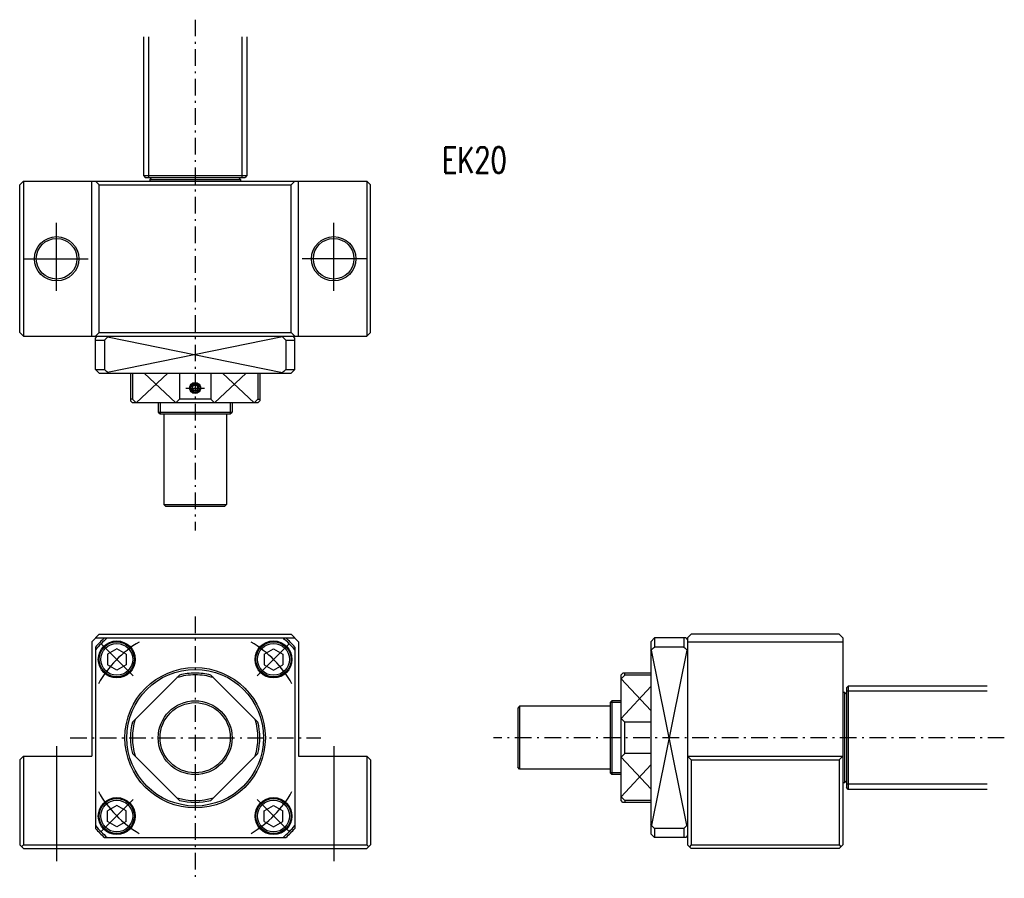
# Model space of a CAD drawing. Extents: x -48 to 219, y -38 to 194.
import ezdxf

# ---------------------------------------------------------------- set-up
doc = ezdxf.new("R2010")
doc.units = 0
doc.header["$MEASUREMENT"] = 0
doc.linetypes.add('CENTER', pattern=[8, 4.5, -1.5, 0.5, -1.5])
doc.linetypes.add('SOLID', pattern=[0])
doc.layers.get('0').update_dxf_attribs({"linetype": 'SOLID'})
doc.layers.add('LEVEL0', color=7, linetype='SOLID')
doc.styles.get("Standard").update_dxf_attribs({"font": 'txt.shx'})

msp = doc.modelspace()

# ---------------------------------------------------------------- linework, layer by layer
at = {"color": 7, "linetype": 'CENTER'}
for p, q in [((0, 194.40981), (0, 56.117382)), ((0, 32.823608), (0, -38.066025)), ((-33.834167, 0), (33.978493, 0)), ((219.04816, 0), (80.75573, 0))]:
    msp.add_line(p, q, dxfattribs=at)
at = {"color": 7, "linetype": 'SOLID'}
for p, q in [((-14, 189.72443), (-14, 152.18161)), ((-12.6, 189.72443), (-12.6, 151.68161)), ((12.6, 189.72443), (12.6, 151.68161)), ((14, 189.72443), (14, 152.18161)), ((-14, 152.18161), (14, 152.18161)), ((-14, 152.18161), (-13.499999, 151.68161)), ((14, 152.18161), (13.499999, 151.68161)), ((-47.500095, 149.68159), (-46.499973, 150.68159)), ((-47.500092, 109.68164), (-47.500092, 149.68161)), ((-46.500092, 150.68161), (-46.500092, 108.68164)), ((-46.499969, 150.68161), (46.500008, 150.68161)), ((-28, 108.68164), (-28, 150.68161)), ((-26.999998, 150.68143), (-26, 149.68159)), ((-26, 109.68164), (-26, 149.68161)), ((-26, 149.68161), (26.000008, 149.68161)), ((-13.5, 151.68161), (-11.75, 151.68161)), ((-11.750003, 151.68161), (-12.250004, 151.18161)), ((-12.25, 151.18161), (-12.25, 150.68161)), ((-12.25, 151.18161), (12.25, 151.18161)), ((-11.75, 151.68161), (11.75, 151.68161)), ((11.75, 151.68161), (13.5, 151.68161)), ((11.750003, 151.68161), (12.250004, 151.18161)), ((12.25, 151.18161), (12.25, 150.68161)), ((26.999981, 150.68144), (25.999985, 149.68161)), ((26.000008, 109.68164), (26.000008, 149.68161)), ((28.000008, 108.68164), (28.000008, 150.68161)), ((46.499981, 150.68159), (47.500046, 149.68152)), ((46.500008, 150.68161), (46.500008, 108.68164)), ((47.500008, 109.68147), (47.500008, 149.68161)), ((-37.5, 120.98883), (-37.5, 139.44846)), ((37.500008, 120.98883), (37.500008, 139.44846)), ((-46.500092, 129.68164), (-28.980713, 129.68164)), ((46.500099, 129.68164), (28.980721, 129.68164)), ((-47.500065, 109.6816), (-46.500172, 108.68171)), ((-27.000006, 108.68182), (-26.00001, 109.68166)), ((-26, 109.68164), (26.000008, 109.68164)), ((27.000006, 108.6818), (26.00001, 109.68163)), ((46.499889, 108.68174), (47.499886, 109.68157)), ((-46.500092, 108.68164), (46.500008, 108.68164)), ((-27.000004, 108.18164), (-26.500002, 108.68164)), ((-27, 99.681641), (-27, 108.18164)), ((-27, 107.68164), (-24.561157, 107.68164)), ((-24.561157, 107.68161), (-24.561157, 99.681641)), ((23.68681, 108.50366), (-23.686823, 98.859642)), ((-23.686815, 108.50365), (23.68681, 98.859634)), ((24.561134, 107.68164), (24.561134, 99.681641)), ((24.561134, 107.68164), (27.000008, 107.68164)), ((27, 108.18165), (26.5, 108.68165)), ((27.000008, 99.681641), (27.000008, 108.18164)), ((-27, 99.681641), (-24.561157, 99.681641)), ((-26.000038, 98.681648), (-26.999931, 99.681541)), ((-26, 98.681641), (25.999916, 98.681641)), ((-17.5, 98.681641), (-17.5, 91.181641)), ((-16.98027, 98.681641), (-16.98027, 91.681641)), ((-7.382293, 98.681633), (-15.980262, 90.681633)), ((-13.830788, 98.681625), (-5.232828, 90.681625)), ((-4.232819, 98.681641), (-4.232819, 91.681641)), ((4.232834, 98.681641), (4.232834, 91.681641)), ((13.830799, 98.681641), (5.232817, 90.681625)), ((7.382301, 98.681633), (15.980261, 90.681641)), ((16.98027, 98.681641), (16.98027, 91.681641)), ((17.499924, 98.681641), (17.499924, 91.181641)), ((24.561134, 99.681641), (27.000008, 99.681641)), ((27.000004, 99.681641), (25.999912, 98.681641)), ((-2.5, 94.681641), (2.5, 94.681641)), ((0.000001, 95.547668), (-0.750001, 95.114655)), ((0.000001, 93.815613), (-0.750001, 94.248627)), ((-0.75, 94.248627), (-0.75, 95.114655)), ((0.750001, 95.114655), (-0.000001, 95.547668)), ((0.750001, 94.248627), (-0.000001, 93.815613)), ((0.75, 94.248627), (0.75, 95.114655)), ((-17.500011, 91.181618), (-17, 90.68161)), ((-16.98027, 91.681641), (-17.5, 91.681641)), ((16.999924, 90.681641), (-17, 90.681641)), ((-16.980278, 91.681633), (-15.980276, 90.681633)), ((-10, 90.68161), (-10, 88.18161)), ((-9.5, 90.68161), (-9.5, 87.68161)), ((-4.232824, 91.681618), (-5.232814, 90.681625)), ((4.232834, 91.681641), (-4.232819, 91.681641)), ((4.232826, 91.681625), (5.232828, 90.681625)), ((9.5, 90.68161), (9.5, 87.68161)), ((10, 90.68161), (10, 88.18161)), ((16.980265, 91.681625), (15.980273, 90.681633)), ((16.98027, 91.681641), (17.5, 91.681641)), ((17.499924, 91.181625), (16.999933, 90.681633)), ((-10.000001, 88.18161), (-9.5, 87.68161)), ((-10, 88.18161), (10, 88.18161)), ((9.500001, 87.68161), (9.999996, 88.18161)), ((-9.5, 87.68161), (9.5, 87.68161)), ((-8.5, 87.68161), (-8.5, 63.18161)), ((8.5, 87.68161), (8.5, 63.18161)), ((-8.5, 63.18161), (8.5, 63.18161)), ((-8.499998, 63.18161), (-7.999998, 62.68161)), ((-8, 62.68161), (8, 62.68161)), ((8.499998, 63.18161), (7.999998, 62.68161)), ((-25.999994, 27.999987), (-27.999992, 25.999895)), ((-26.999969, 26.999985), (-24.561172, 26.999985)), ((-26, 28), (26.000008, 28)), ((-24.561157, 27), (24.561134, 27)), ((24.56118, 26.999985), (27.000015, 26.999985)), ((26, 27.999992), (28.000004, 25.99999)), ((124.31959, 26.999725), (123.31969, 25.999834)), ((132.81996, 27), (124.31997, 27)), ((124.31997, 27), (124.31997, 24.561157)), ((132.31998, 27), (132.31998, 24.561157)), ((132.81973, 26.999876), (133.31975, 26.49984)), ((134.31961, 27.999744), (133.31972, 26.999851)), ((133.31996, 27.000107), (133.31996, -29)), ((174.31996, 28), (134.31996, 28)), ((175.31984, 26.999989), (174.31989, 27.999975)), ((175.31996, 27), (175.31996, -29)), ((-28, 25.999908), (-28, -5)), ((-27, 24.561142), (-27, -24.561142)), ((-16.760307, 16.760288), (-25.514896, 25.514877)), ((-21.213192, 24.099859), (-23.713177, 22.656492)), ((-18.713169, 22.656548), (-21.21314, 24.099907)), ((16.760374, 16.760378), (25.514893, 25.514898)), ((18.713215, 22.656561), (21.213215, 24.099936)), ((21.213196, 24.099922), (23.713194, 22.656548)), ((27.000008, 24.561142), (27.000008, -24.561142)), ((28.000008, 26), (28.000008, -5)), ((123.31997, 26), (123.31997, -26)), ((132.31995, 24.561157), (124.31997, 24.561157)), ((133.31996, 26), (175.31996, 26)), ((-23.713196, 22.65657), (-23.713196, 19.769836)), ((-18.713196, 22.65657), (-18.713196, 19.769821)), ((18.713203, 22.65657), (18.713203, 19.769821)), ((23.713203, 22.65657), (23.713203, 19.769836)), ((133.14197, 23.686802), (123.49796, -23.686815)), ((133.142, -23.68681), (123.49797, 23.686831)), ((-21.213161, 18.326433), (-23.713133, 19.769793)), ((-18.713161, 19.76968), (-21.213133, 18.326321)), ((18.713196, 19.769796), (21.213169, 18.326437)), ((21.213186, 18.326452), (23.7132, 19.769835)), ((-16.980486, 4.232938), (-4.232937, 16.980488)), ((16.980429, 4.23281), (4.232826, 16.980412)), ((115.81995, 17.500013), (115.31995, 17.000013)), ((115.31996, -16.999924), (115.31996, 17)), ((116.31995, 16.980272), (115.31996, 15.980277)), ((123.31997, 17.5), (115.81997, 17.5)), ((116.31997, 16.98027), (116.31997, 17.5)), ((123.31997, 16.98027), (116.31997, 16.98027)), ((123.31996, 13.830802), (115.31995, 5.232831)), ((123.31997, 7.382289), (115.31996, 15.980261)), ((176.81996, 14.000001), (176.31996, 13.5)), ((176.31996, 13.5), (176.31996, 11.75)), ((214.36278, 14), (176.81996, 14)), ((176.81996, 14), (176.81996, -14)), ((175.81996, 12.25), (175.31996, 12.25)), ((175.81996, 12.25), (175.81996, -12.25)), ((176.31996, 11.749998), (175.81996, 12.249999)), ((214.36278, 12.6), (176.31996, 12.6)), ((176.31996, 11.75), (176.31996, -11.75)), ((87.819962, 8.500002), (87.319962, 8.000002)), ((87.319962, 8), (87.319962, -8)), ((112.31996, 8.5), (87.819962, 8.5)), ((87.819962, 8.5), (87.819962, -8.5)), ((112.81996, 9.999999), (112.31996, 9.499999)), ((112.31996, 9.5), (112.31996, -9.5)), ((115.31996, 9.5), (112.31996, 9.5)), ((115.31996, 10), (112.81996, 10)), ((112.81996, 10), (112.81996, -10)), ((116.31995, 4.232822), (115.31995, 5.232813)), ((123.31997, 4.232819), (116.31997, 4.232819)), ((116.31997, -4.232834), (116.31997, 4.232819)), ((-37.5, -2.286484), (-37.5, -33.438873)), ((37.500008, -2.286484), (37.500008, -33.438873)), ((-47.500069, -6.000048), (-46.500179, -5.000043)), ((-46.500214, -5), (-28, -5)), ((-46.500092, -5), (-46.500092, -29)), ((-4.232787, -16.980406), (-16.980389, -4.232803)), ((4.232857, -16.980406), (16.980429, -4.232835)), ((28.000008, -5), (46.500008, -5)), ((46.500004, -4.999995), (47.500004, -5.999996)), ((46.500008, -5), (46.500008, -29)), ((116.31995, -4.232822), (115.31995, -5.232824)), ((123.31997, -13.830803), (115.31995, -5.23282)), ((123.31997, -4.232834), (116.31997, -4.232834)), ((133.31996, -5), (175.31996, -5)), ((134.31995, -5.999991), (133.32007, -5.000094)), ((174.31998, -6.000004), (175.31985, -5.000108)), ((-47.500092, -6), (-47.500092, -29)), ((47.500008, -6), (47.500008, -28.999985)), ((123.31997, -7.3823), (115.31997, -15.980266)), ((134.31996, -6), (174.31996, -6)), ((134.31996, -6), (134.31996, -28.999985)), ((174.31996, -6), (174.31996, -28.999985)), ((87.819962, -8.500002), (87.319962, -8.000002)), ((112.31996, -8.5), (87.819962, -8.5)), ((115.31996, -9.5), (112.31996, -9.5)), ((112.31996, -9.5), (112.81996, -10.000001)), ((115.31996, -10), (112.81996, -10)), ((175.81996, -12.25), (175.31996, -12.25)), ((176.31996, -11.749998), (175.81996, -12.249999)), ((176.31996, -11.75), (176.31996, -13.5)), ((214.36278, -12.6), (176.31996, -12.6)), ((116.31995, -16.980263), (115.31996, -15.980271)), ((176.81996, -14.000001), (176.31996, -13.5)), ((214.36278, -14), (176.81996, -14)), ((-16.760372, -16.760366), (-25.514959, -25.514956)), ((-21.213177, -18.326441), (-23.713148, -19.7698)), ((-18.713165, -19.769722), (-21.213137, -18.326363)), ((16.76038, -16.760378), (25.514904, -25.514902)), ((18.713207, -19.769789), (21.213179, -18.326429)), ((21.213173, -18.326452), (23.713198, -19.769842)), ((115.81995, -17.499922), (115.31996, -16.999931)), ((123.31997, -17.499924), (115.81997, -17.499924)), ((123.31997, -16.98027), (116.31997, -16.98027)), ((116.31997, -16.98027), (116.31997, -17.5)), ((-23.713196, -22.65657), (-23.713196, -19.769836)), ((-18.713196, -22.65657), (-18.713196, -19.769821)), ((18.713203, -22.65657), (18.713203, -19.769821)), ((23.713203, -22.65657), (23.713203, -19.769836)), ((-21.213161, -24.099842), (-23.713133, -22.656483)), ((-18.713184, -22.656555), (-21.213156, -24.099915)), ((18.713207, -22.656582), (21.213205, -24.099955)), ((21.213207, -24.099916), (23.713192, -22.656549)), ((124.31969, -27.00016), (123.3197, -26.000196)), ((132.31998, -24.561127), (124.31997, -24.561127)), ((124.31997, -24.561142), (124.31997, -27.000015)), ((132.31998, -24.561142), (132.31998, -27.000015)), ((133.31976, -26.500093), (132.81964, -27.000212)), ((-46.500111, -29.999996), (-47.5, -29.000099)), ((-46.499989, -29.000011), (-46.999969, -29.499992)), ((-46.500092, -29), (46.500008, -29)), ((-24.561157, -27), (24.561134, -27)), ((46.499973, -30), (47.499981, -28.999981)), ((46.499996, -29.000004), (46.999985, -29.499994)), ((132.81996, -27), (124.31997, -27)), ((133.31975, -29.000082), (134.31966, -30.000072)), ((134.31998, -28.999987), (133.81981, -29.500162)), ((134.31996, -28.999985), (174.31996, -28.999985)), ((175.31979, -29.000042), (174.3199, -29.999939)), ((174.31998, -28.999985), (174.82014, -29.50016)), ((-46.500092, -30), (46.500008, -30)), ((174.31996, -30), (134.31972, -30))]:
    msp.add_line(p, q, dxfattribs=at)
for centre, radius in [((-37.5, 129.68164), 6), ((-37.5, 129.68164), 5.5), ((37.500008, 129.68164), 6), ((37.500008, 129.68164), 5.5), ((0, 94.681641), 1.5), ((0, 94.681641), 1.25), ((0, 94.681641), 0.866025), ((-21.213196, 21.213196), 5), ((-21.213196, 21.213196), 4.75), ((-21.213196, 21.213196), 4.307159), ((21.213203, 21.213196), 5), ((21.213203, 21.213196), 4.75), ((21.213203, 21.213196), 4.307159), ((0, 0), 19), ((0, 0), 18.5), ((0, 0), 10), ((0, 0), 9.5), ((-21.213196, -21.213196), 5), ((-21.213196, -21.213196), 4.75), ((-21.213196, -21.213196), 4.307159), ((21.213203, -21.213196), 5), ((21.213203, -21.213196), 4.75), ((21.213203, -21.213196), 4.307159)]:
    msp.add_circle(centre, radius, dxfattribs=at)
for centre, radius, start, end in [((-49.122269, 134.68164), 36.5, 312.29191, 314.57529), ((49.122276, 134.68164), 36.5, 225.4247, 227.70809), ((-49.122269, 72.681641), 36.5, 45.424706, 47.708089), ((49.122276, 72.681641), 36.5, 132.29191, 134.5753), ((0, 0), 36.5, 132.29191, 137.70809), ((0, 0), 36, 131.40962, 138.59037), ((0, 0), 36, 41.409624, 48.590379), ((0, 0), 36.5, 42.291917, 47.708082), ((0, 0), 30, 120.28903, 150.86937), ((0, 0), 30, 29.13063, 59.710989), ((97.319969, 49.122269), 36.5, 315.42471, 317.70809), ((159.31998, 49.122269), 36.5, 222.29191, 224.5753), ((0, 0), 17, 90.000003, 106.92872), ((-0.000076, 0), 17.5, 90.000016, 103.99733), ((-0.000076, 0), 17.5, 76.002718, 90.000003), ((0, 0), 17, 73.072376, 90.000003), ((-0.000076, 0), 17.5, 166.00263, 193.99722), ((0, 0), 17, 163.07129, 196.92751), ((0, 0), 17, 343.07227, 16.927625), ((-0.000076, 0), 17.5, 346.00277, 13.997316), ((0, 0), 30, 209.13063, 239.71097), ((0, 0), 30, 300.28901, 330.86937), ((0, 0), 17, 253.07249, 286.92773), ((-0.000076, 0), 17.5, 256.00274, 283.99728), ((0, 0), 36, 221.40963, 228.59038), ((0, 0), 36, 311.40962, 318.59038), ((97.319969, -49.122276), 36.5, 42.291913, 44.5753), ((159.31998, -49.122276), 36.5, 135.4247, 137.70809), ((0, 0), 36.5, 222.29191, 227.70809), ((0, 0), 36.5, 312.29192, 317.70811)]:
    msp.add_arc(centre, radius, start, end, dxfattribs=at)

# ---------------------------------------------------------------- texts
at = {"layer": 'LEVEL0', "color": 7, "linetype": 'SOLID', "width": 0.730895}
msp.add_text('EK20 ', height=7, dxfattribs=at).set_placement((66.815269, 152.917419))

doc.saveas('drawing.dxf')
